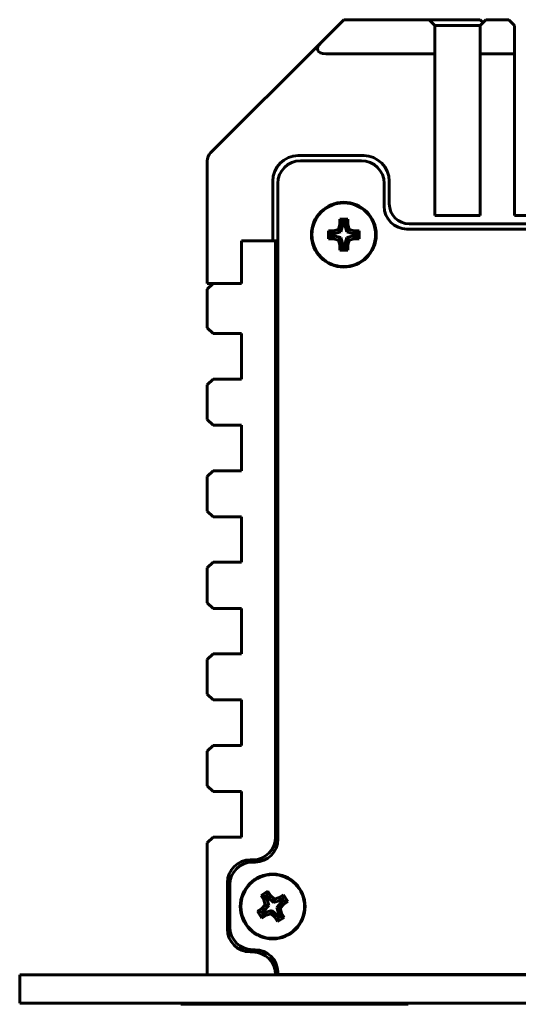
# Model space of a CAD drawing. Header units: millimetres. Extents: x -130 to 140, y -142 to 74.
# Tile 2 of 13: x -130 to -86, y -12 to 74. Entities that reach past the tile are written whole.
import ezdxf

# ---------------------------------------------------------------- set-up
doc = ezdxf.new("R2010")
doc.units = ezdxf.units.MM
doc.linetypes.add('K5LT_BASIC', pattern=[0])

msp = doc.modelspace()

# ---------------------------------------------------------------- linework, layer by layer
at = {"color": 150, "linetype": 'K5LT_BASIC', "lineweight": 60, "true_color": 0x0080ff}
for p, q in [((-103.206, 72.118), (-101.206, 74.118)), ((-93.706, 74.118), (-101.206, 74.118)), ((-93.206, 73.618), (-93.706, 74.118)), ((-93.706, 74.118), (-92.3, 74.118)), ((-93.206, 73.618), (-93.206, 71.118)), ((-93.206, 73.618), (-92.081, 73.618)), ((-92.3, 74.118), (-89.206, 74.118)), ((-92.081, 73.618), (-89.206, 73.618)), ((-89.206, 74.118), (-88.956, 73.868)), ((-89.206, 74.118), (-88.956, 73.868)), ((-88.706, 74.118), (-89.206, 73.618)), ((-89.206, 71.118), (-89.206, 73.618)), ((-88.706, 74.118), (-86.706, 74.118)), ((-86.206, 73.618), (-86.706, 74.118)), ((-86.206, 73.618), (-86.206, 71.118)), ((-103.206, 72.118), (-112.914, 62.411)), ((-93.206, 71.118), (-102.792, 71.118)), ((-93.206, 56.918), (-93.206, 71.118)), ((-89.206, 56.918), (-89.206, 71.118)), ((-89.206, 71.118), (-86.206, 71.118)), ((-86.206, 56.918), (-86.206, 71.118)), ((-113.206, 61.704), (-113.206, 50.918)), ((-99.456, 62.168), (-105.206, 62.168)), ((-99.656, 61.718), (-105.006, 61.718)), ((-107.456, 59.918), (-107.456, 54.668)), ((-97.206, 57.918), (-97.206, 59.918)), ((-107.006, 59.718), (-107.006, 2.07)), ((-97.656, 57.718), (-97.656, 59.718)), ((-101.556, 56.574), (-101.556, 56.118)), ((-100.856, 56.574), (-101.556, 56.574)), ((-101.292, 56.309), (-101.556, 56.574)), ((-101.292, 56.309), (-101.292, 56.081)), ((-101.121, 56.309), (-101.292, 56.309)), ((-101.121, 56.309), (-100.856, 56.574)), ((-101.121, 56.081), (-101.121, 56.309)), ((-100.856, 56.118), (-100.856, 56.574)), ((-89.206, 56.918), (-93.206, 56.918)), ((-82.206, 56.918), (-86.206, 56.918)), ((-102.298, 55.304), (-102.562, 55.568)), ((-102.562, 55.568), (-102.562, 54.868)), ((-102.106, 55.568), (-102.562, 55.568)), ((-101.678, 55.689), (-102.106, 55.568)), ((-102.07, 55.304), (-102.106, 55.568)), ((-101.464, 55.475), (-102.07, 55.304)), ((-101.556, 56.118), (-101.678, 55.689)), ((-101.464, 55.475), (-101.678, 55.689)), ((-101.292, 56.081), (-101.556, 56.118)), ((-101.292, 56.081), (-101.464, 55.475)), ((-101.121, 56.081), (-100.856, 56.118)), ((-100.949, 55.475), (-101.121, 56.081)), ((-100.949, 55.475), (-100.735, 55.689)), ((-100.343, 55.304), (-100.949, 55.475)), ((-100.735, 55.689), (-100.856, 56.118)), ((-100.307, 55.568), (-100.735, 55.689)), ((-100.343, 55.304), (-100.307, 55.568)), ((-99.851, 55.568), (-100.307, 55.568)), ((-100.115, 55.304), (-99.851, 55.568)), ((-99.851, 54.868), (-99.851, 55.568)), ((-0.305, 55.718), (-95.656, 55.718)), ((-0.755, 56.168), (-95.456, 56.168)), ((-110.206, 54.668), (-107.456, 54.668)), ((-110.206, 54.668), (-110.206, 50.918)), ((-110.206, 50.918), (-110.206, 54.668)), ((-107.206, 54.668), (-110.206, 54.668)), ((-107.206, 54.668), (-107.206, 2.27)), ((-107.206, 54.668), (-107.006, 54.668)), ((-102.298, 55.133), (-102.562, 54.868)), ((-102.562, 54.868), (-102.106, 54.868)), ((-102.298, 55.304), (-102.298, 55.133)), ((-102.07, 55.304), (-102.298, 55.304)), ((-102.298, 55.133), (-102.07, 55.133)), ((-102.07, 55.133), (-102.106, 54.868)), ((-102.106, 54.868), (-101.678, 54.747)), ((-102.07, 55.133), (-101.464, 54.961)), ((-101.464, 54.961), (-101.678, 54.747)), ((-101.678, 54.747), (-101.556, 54.318)), ((-101.464, 54.961), (-101.292, 54.355)), ((-101.121, 54.355), (-100.949, 54.961)), ((-100.949, 54.961), (-100.343, 55.133)), ((-100.949, 54.961), (-100.735, 54.747)), ((-100.856, 54.318), (-100.735, 54.747)), ((-100.735, 54.747), (-100.307, 54.868)), ((-100.115, 55.304), (-100.343, 55.304)), ((-100.343, 55.133), (-100.115, 55.133)), ((-100.343, 55.133), (-100.307, 54.868)), ((-100.307, 54.868), (-99.851, 54.868)), ((-100.115, 55.133), (-100.115, 55.304)), ((-100.115, 55.133), (-99.851, 54.868)), ((-101.292, 54.355), (-101.556, 54.318)), ((-101.556, 54.318), (-101.556, 53.863)), ((-101.292, 54.127), (-101.556, 53.863)), ((-101.556, 53.863), (-100.856, 53.863)), ((-101.292, 54.355), (-101.292, 54.127)), ((-101.292, 54.127), (-101.121, 54.127)), ((-101.121, 54.127), (-101.121, 54.355)), ((-101.121, 54.355), (-100.856, 54.318)), ((-101.121, 54.127), (-100.856, 53.863)), ((-100.856, 53.863), (-100.856, 54.318)), ((-112.706, 50.918), (-113.206, 50.918)), ((-112.706, 50.918), (-113.206, 50.418)), ((-113.206, 47.025), (-113.206, 50.418)), ((-112.706, 50.918), (-110.206, 50.918)), ((-112.206, 50.918), (-110.206, 50.918)), ((-113.206, 47.025), (-112.706, 46.525)), ((-110.206, 46.525), (-112.706, 46.525)), ((-110.206, 42.525), (-110.206, 46.525)), ((-112.706, 42.525), (-113.206, 42.025)), ((-112.706, 42.525), (-110.206, 42.525)), ((-113.206, 38.973), (-113.206, 42.025)), ((-113.206, 38.973), (-112.706, 38.473)), ((-110.206, 38.473), (-112.706, 38.473)), ((-110.206, 34.473), (-110.206, 38.473)), ((-112.706, 34.473), (-113.206, 33.973)), ((-113.206, 30.923), (-113.206, 33.973)), ((-112.706, 34.473), (-110.206, 34.473)), ((-113.206, 30.923), (-112.706, 30.423)), ((-110.206, 30.423), (-112.706, 30.423)), ((-110.206, 26.423), (-110.206, 30.423)), ((-112.706, 26.423), (-113.206, 25.923)), ((-112.706, 26.423), (-110.206, 26.423)), ((-113.206, 22.872), (-113.206, 25.923)), ((-113.206, 22.872), (-112.706, 22.372)), ((-110.206, 22.372), (-112.706, 22.372)), ((-110.206, 18.372), (-110.206, 22.372)), ((-112.706, 18.372), (-113.206, 17.872)), ((-112.706, 18.372), (-110.206, 18.372)), ((-113.206, 14.822), (-113.206, 17.872)), ((-113.206, 14.822), (-112.706, 14.322)), ((-110.206, 14.322), (-112.706, 14.322)), ((-110.206, 10.322), (-110.206, 14.322)), ((-112.706, 10.322), (-113.206, 9.822)), ((-113.206, 6.77), (-113.206, 9.822)), ((-112.706, 10.322), (-110.206, 10.322)), ((-113.206, 6.77), (-112.706, 6.27)), ((-110.206, 6.27), (-112.706, 6.27)), ((-110.206, 2.27), (-110.206, 6.27)), ((-112.706, 2.27), (-113.206, 1.77)), ((-113.206, -9.832), (-113.206, 1.77)), ((-112.706, 2.27), (-110.206, 2.27)), ((-109.206, 0.27), (-109.43, 0.27)), ((-109.006, 0.07), (-109.23, 0.07)), ((-111.43, -1.73), (-111.43, -5.832)), ((-111.23, -1.93), (-111.23, -5.632)), ((-107.879, -2.497), (-108.472, -2.869)), ((-107.963, -2.862), (-107.879, -2.497)), ((-107.637, -2.883), (-107.879, -2.497)), ((-108.472, -2.869), (-108.231, -3.255)), ((-108.108, -2.952), (-108.472, -2.869)), ((-107.987, -3.146), (-108.231, -3.255)), ((-108.231, -3.255), (-108.106, -3.682)), ((-107.963, -2.862), (-108.108, -2.952)), ((-108.108, -2.952), (-107.987, -3.146)), ((-107.987, -3.146), (-107.811, -3.75)), ((-107.842, -3.055), (-107.963, -2.862)), ((-107.842, -3.055), (-107.637, -2.883)), ((-107.375, -3.477), (-107.842, -3.055)), ((-107.307, -3.182), (-107.637, -2.883)), ((-107.375, -3.477), (-107.307, -3.182)), ((-106.77, -3.302), (-107.375, -3.477)), ((-106.879, -3.058), (-107.307, -3.182)), ((-107.102, -3.913), (-106.68, -3.446)), ((-106.493, -2.816), (-106.879, -3.058)), ((-106.77, -3.302), (-106.879, -3.058)), ((-106.577, -3.181), (-106.77, -3.302)), ((-106.68, -3.446), (-106.486, -3.326)), ((-106.68, -3.446), (-106.508, -3.651)), ((-106.577, -3.181), (-106.493, -2.816)), ((-106.486, -3.326), (-106.577, -3.181)), ((-106.508, -3.651), (-106.122, -3.409)), ((-106.122, -3.409), (-106.493, -2.816)), ((-106.486, -3.326), (-106.122, -3.409)), ((-108.405, -4.013), (-108.791, -4.254)), ((-108.791, -4.254), (-108.42, -4.848)), ((-108.427, -4.338), (-108.791, -4.254)), ((-108.233, -4.217), (-108.427, -4.338)), ((-108.106, -3.682), (-108.405, -4.013)), ((-108.233, -4.217), (-108.405, -4.013)), ((-107.811, -3.75), (-108.233, -4.217)), ((-108.143, -4.362), (-107.538, -4.186)), ((-107.811, -3.75), (-108.106, -3.682)), ((-107.538, -4.186), (-107.606, -4.482)), ((-107.538, -4.186), (-107.071, -4.609)), ((-107.102, -3.913), (-106.807, -3.981)), ((-106.926, -4.518), (-107.102, -3.913)), ((-106.807, -3.981), (-106.508, -3.651)), ((-106.682, -4.409), (-106.807, -3.981)), ((-108.427, -4.338), (-108.336, -4.483)), ((-108.336, -4.483), (-108.42, -4.848)), ((-108.42, -4.848), (-108.034, -4.606)), ((-108.336, -4.483), (-108.143, -4.362)), ((-108.143, -4.362), (-108.034, -4.606)), ((-108.034, -4.606), (-107.606, -4.482)), ((-107.606, -4.482), (-107.276, -4.78)), ((-107.071, -4.609), (-107.276, -4.78)), ((-107.276, -4.78), (-107.034, -5.167)), ((-107.071, -4.609), (-106.95, -4.802)), ((-107.034, -5.167), (-106.441, -4.795)), ((-106.95, -4.802), (-107.034, -5.167)), ((-106.95, -4.802), (-106.805, -4.711)), ((-106.926, -4.518), (-106.682, -4.409)), ((-106.805, -4.711), (-106.926, -4.518)), ((-106.805, -4.711), (-106.441, -4.795)), ((-106.441, -4.795), (-106.682, -4.409)), ((-109.23, -7.632), (-109.006, -7.632)), ((-109.43, -7.832), (-109.206, -7.832)), ((-129.706, -9.832), (-119.706, -9.832)), ((-129.706, -12.332), (-129.706, -9.832)), ((-119.706, -9.832), (130.294, -9.832)), ((-107.006, -9.584), (-107.006, -9.824)), ((-107.006, -9.824), (-69.706, -9.824)), ((-104.206, -9.832), (-104.206, -9.824)), ((-129.706, -12.332), (-119.706, -12.332)), ((-119.706, -12.332), (130.294, -12.332)), ((-115.531, -12.332), (-115.531, -12.432)), ((-114.531, -12.432), (-115.531, -12.432)), ((-114.848, -12.432), (-114.848, -12.433)), ((-114.36, -12.433), (-114.848, -12.433)), ((-96.531, -12.432), (-114.531, -12.432)), ((-114.36, -12.432), (-114.36, -12.433)), ((-113.711, -12.433), (-114.36, -12.433)), ((-113.711, -12.432), (-113.711, -12.433)), ((-113.363, -12.432), (-113.363, -12.433)), ((-113.363, -12.432), (-113.363, -12.433)), ((-111.465, -12.433), (-113.363, -12.433)), ((-113.363, -12.433), (-113.363, -12.433)), ((-113.362, -12.432), (-113.362, -12.433)), ((-111.465, -12.432), (-111.465, -12.433)), ((-110.902, -12.433), (-111.465, -12.433)), ((-110.902, -12.432), (-110.902, -12.433)), ((-110.659, -12.432), (-110.659, -12.433)), ((-110.658, -12.433), (-110.659, -12.433)), ((-110.658, -12.432), (-110.658, -12.433)), ((-110.487, -12.433), (-110.658, -12.433)), ((-110.487, -12.432), (-110.487, -12.433)), ((-109.872, -12.433), (-110.487, -12.433)), ((-109.872, -12.432), (-109.872, -12.433)), ((-108.35, -12.433), (-109.872, -12.433)), ((-108.35, -12.432), (-108.35, -12.433)), ((-108.055, -12.432), (-108.055, -12.433)), ((-105.858, -12.433), (-108.055, -12.433)), ((-105.858, -12.432), (-105.858, -12.433)), ((-105.857, -12.433), (-105.858, -12.433)), ((-105.857, -12.432), (-105.857, -12.433)), ((-105.737, -12.432), (-105.737, -12.433)), ((-104.646, -12.433), (-105.737, -12.433)), ((-104.646, -12.432), (-104.646, -12.433)), ((-104.329, -12.432), (-104.329, -12.433)), ((-104.329, -12.432), (-104.329, -12.433)), ((-104.157, -12.433), (-104.329, -12.433)), ((-104.329, -12.433), (-104.329, -12.433)), ((-104.157, -12.432), (-104.157, -12.433)), ((-103.542, -12.433), (-104.157, -12.433)), ((-103.542, -12.432), (-103.542, -12.433)), ((-102.021, -12.433), (-103.542, -12.433)), ((-102.021, -12.432), (-102.021, -12.433)), ((-101.831, -12.432), (-101.831, -12.433)), ((-101.831, -12.432), (-101.831, -12.433)), ((-101.633, -12.433), (-101.831, -12.433)), ((-101.831, -12.433), (-101.831, -12.433)), ((-101.633, -12.432), (-101.633, -12.433)), ((-99.564, -12.433), (-101.633, -12.433)), ((-99.564, -12.432), (-99.564, -12.433)), ((-99.564, -12.432), (-99.564, -12.433)), ((-99.564, -12.433), (-99.564, -12.433)), ((-99.498, -12.432), (-99.498, -12.433)), ((-99.131, -12.433), (-99.498, -12.433)), ((-99.131, -12.432), (-99.131, -12.433)), ((-97.406, -12.433), (-99.131, -12.433)), ((-97.406, -12.432), (-97.406, -12.433)), ((-96.572, -12.433), (-97.406, -12.433)), ((-96.572, -12.432), (-96.572, -12.433)), ((-95.531, -12.432), (-96.531, -12.432)), ((-95.531, -12.332), (-95.531, -12.432))]:
    msp.add_line(p, q, dxfattribs=at)
for centre, radius in [((-101.206, 55.218), 2.85), ((-101.206, 55.218), 2.8), ((-107.456, -3.832), 2.85), ((-107.456, -3.832), 2.8)]:
    msp.add_circle(centre, radius, dxfattribs=at)
for centre, radius, start, end in [((-112.206, 61.704), 1, 135, 180), ((-105.206, 59.918), 2.25, 90, 180), ((-105.006, 59.718), 2, 90, 180), ((-99.656, 59.718), 2, 0, 90), ((-99.456, 59.918), 2.25, 0, 90), ((-95.656, 57.718), 2, 180, 270), ((-95.456, 57.918), 1.75, 180, 270), ((-109.206, 2.27), 2, 270, 0), ((-109.006, 2.07), 2, 270, 0), ((-109.43, -1.73), 2, 90, 180), ((-109.23, -1.93), 2, 90, 180), ((-109.43, -5.832), 2, 180, 270), ((-109.23, -5.632), 2, 180, 270), ((-109.006, -9.632), 2, 1.3806, 90), ((-109.206, -9.832), 2, 0, 90)]:
    msp.add_arc(centre, radius, start, end, dxfattribs=at)
msp.add_ellipse((-101.792, 72.118), major_axis=(-1.707, -0.707), ratio=0.414214, start_param=5.497787, end_param=7.068583, dxfattribs=at)

doc.saveas('drawing.dxf')
